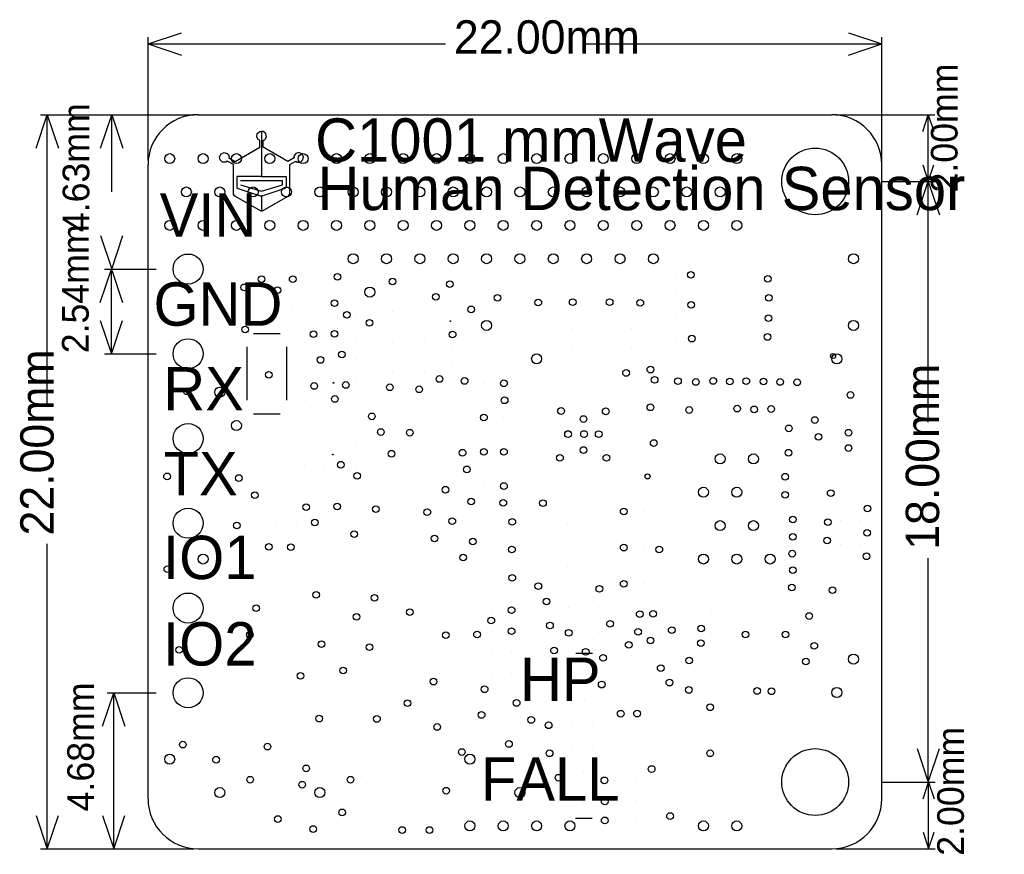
# Model space of a CAD drawing. Header units: millimetres. Extents: x 151.5 to 181, y 164.1 to 189.2.
import ezdxf

# ---------------------------------------------------------------- set-up
doc = ezdxf.new("R2010")
doc.units = ezdxf.units.MM
for name, color, linetype in [('KeepOutLayer', 6, 'Continuous'), ('PadHoleLayer', 156, 'Continuous'), ('TopOverlay', 2, 'Continuous'), ('ViaHoleLayer', 16, 'Continuous')]:
    doc.layers.add(name, color=color, linetype=linetype)

# ---------------------------------------------------------------- blocks, each defined once
blk = doc.blocks.new('UTDFN_1X1_1')
at = {"layer": 'TopOverlay'}
blk.add_circle((-0.391, 0.686), 0.01, dxfattribs=at)
blk = doc.blocks.new('UTDFN_1X1_2')
at = {"layer": 'TopOverlay'}
blk.add_circle((-0.391, 0.686), 0.01, dxfattribs=at)
blk = doc.blocks.new('UTDFN_1X1_3')
at = {"layer": 'TopOverlay'}
blk.add_circle((-0.391, 0.686), 0.01, dxfattribs=at)
blk = doc.blocks.new('DFN3_3_8_4')
at = {"layer": 'TopOverlay'}
blk.add_circle((-2.047, 1.501), 0.0749, dxfattribs=at)
blk = doc.blocks.new('QFN48_5')
at = {"layer": 'TopOverlay'}
blk.add_circle((2.911, 2.868), 0.1, dxfattribs=at)
blk = doc.blocks.new('2_54_6____7')
at = {"layer": 'PadHoleLayer'}
for centre in [(0, 0), (2.54, 0), (5.08, 0), (7.62, 0), (10.16, 0), (12.7, 0)]:
    blk.add_circle(centre, 0.45, dxfattribs=at)
blk = doc.blocks.new('QFN3_3_20L_8')
at = {"layer": 'TopOverlay'}
blk.add_circle((-1.27, -1.905), 0.0749, dxfattribs=at)
blk = doc.blocks.new('0201_9')
at = {"layer": 'PadHoleLayer'}
for points in [[(-0.3, 0), (-0.3, 0), (-0.3, 0), (-0.3, 0)], [(0.3, 0), (0.3, 0), (0.3, 0), (0.3, 0)]]:
    blk.add_lwpolyline(points, close=True, dxfattribs=at)
blk = doc.blocks.new('0201_10')
at = {"layer": 'PadHoleLayer'}
for points in [[(-0.3, 0), (-0.3, 0), (-0.3, 0), (-0.3, 0)], [(0.3, 0), (0.3, 0), (0.3, 0), (0.3, 0)]]:
    blk.add_lwpolyline(points, close=True, dxfattribs=at)
blk = doc.blocks.new('0201_11')
at = {"layer": 'PadHoleLayer'}
for points in [[(-0.3, 0), (-0.3, 0), (-0.3, 0), (-0.3, 0)], [(0.3, 0), (0.3, 0), (0.3, 0), (0.3, 0)]]:
    blk.add_lwpolyline(points, close=True, dxfattribs=at)
blk = doc.blocks.new('0201_12')
at = {"layer": 'PadHoleLayer'}
for points in [[(-0.3, 0), (-0.3, 0), (-0.3, 0), (-0.3, 0)], [(0.3, 0), (0.3, 0), (0.3, 0), (0.3, 0)]]:
    blk.add_lwpolyline(points, close=True, dxfattribs=at)
blk = doc.blocks.new('0201_13')
at = {"layer": 'PadHoleLayer'}
for points in [[(-0.3, 0), (-0.3, 0), (-0.3, 0), (-0.3, 0)], [(0.3, 0), (0.3, 0), (0.3, 0), (0.3, 0)]]:
    blk.add_lwpolyline(points, close=True, dxfattribs=at)
blk = doc.blocks.new('0201_14')
at = {"layer": 'PadHoleLayer'}
for points in [[(-0.3, 0), (-0.3, 0), (-0.3, 0), (-0.3, 0)], [(0.3, 0), (0.3, 0), (0.3, 0), (0.3, 0)]]:
    blk.add_lwpolyline(points, close=True, dxfattribs=at)
blk = doc.blocks.new('0201_15')
at = {"layer": 'PadHoleLayer'}
for points in [[(-0.3, 0), (-0.3, 0), (-0.3, 0), (-0.3, 0)], [(0.3, 0), (0.3, 0), (0.3, 0), (0.3, 0)]]:
    blk.add_lwpolyline(points, close=True, dxfattribs=at)
blk = doc.blocks.new('0201_16')
at = {"layer": 'PadHoleLayer'}
for points in [[(-0.3, 0), (-0.3, 0), (-0.3, 0), (-0.3, 0)], [(0.3, 0), (0.3, 0), (0.3, 0), (0.3, 0)]]:
    blk.add_lwpolyline(points, close=True, dxfattribs=at)
blk = doc.blocks.new('0201_17')
at = {"layer": 'PadHoleLayer'}
for points in [[(-0.3, 0), (-0.3, 0), (-0.3, 0), (-0.3, 0)], [(0.3, 0), (0.3, 0), (0.3, 0), (0.3, 0)]]:
    blk.add_lwpolyline(points, close=True, dxfattribs=at)
blk = doc.blocks.new('BGT60TR13CO________19')
at = {"layer": 'TopOverlay'}
blk.add_circle((-0.436, -0.482), 0.1, dxfattribs=at)
blk = doc.blocks.new('0201_20')
at = {"layer": 'PadHoleLayer'}
for points in [[(-0.3, 0), (-0.3, 0), (-0.3, 0), (-0.3, 0)], [(0.3, 0), (0.3, 0), (0.3, 0), (0.3, 0)]]:
    blk.add_lwpolyline(points, close=True, dxfattribs=at)
blk = doc.blocks.new('0201_21')
at = {"layer": 'PadHoleLayer'}
for points in [[(-0.3, 0), (-0.3, 0), (-0.3, 0), (-0.3, 0)], [(0.3, 0), (0.3, 0), (0.3, 0), (0.3, 0)]]:
    blk.add_lwpolyline(points, close=True, dxfattribs=at)
blk = doc.blocks.new('0201_22')
at = {"layer": 'PadHoleLayer'}
for points in [[(-0.3, 0), (-0.3, 0), (-0.3, 0), (-0.3, 0)], [(0.3, 0), (0.3, 0), (0.3, 0), (0.3, 0)]]:
    blk.add_lwpolyline(points, close=True, dxfattribs=at)
blk = doc.blocks.new('0201_23')
at = {"layer": 'PadHoleLayer'}
for points in [[(-0.3, 0), (-0.3, 0), (-0.3, 0), (-0.3, 0)], [(0.3, 0), (0.3, 0), (0.3, 0), (0.3, 0)]]:
    blk.add_lwpolyline(points, close=True, dxfattribs=at)
blk = doc.blocks.new('0201_24')
at = {"layer": 'PadHoleLayer'}
for points in [[(-0.3, 0), (-0.3, 0), (-0.3, 0), (-0.3, 0)], [(0.3, 0), (0.3, 0), (0.3, 0), (0.3, 0)]]:
    blk.add_lwpolyline(points, close=True, dxfattribs=at)
blk = doc.blocks.new('0201_25')
at = {"layer": 'PadHoleLayer'}
for points in [[(-0.3, 0), (-0.3, 0), (-0.3, 0), (-0.3, 0)], [(0.3, 0), (0.3, 0), (0.3, 0), (0.3, 0)]]:
    blk.add_lwpolyline(points, close=True, dxfattribs=at)
blk = doc.blocks.new('0201_26')
at = {"layer": 'PadHoleLayer'}
for points in [[(0.3, 0), (0.3, 0), (0.3, 0), (0.3, 0)], [(-0.3, 0), (-0.3, 0), (-0.3, 0), (-0.3, 0)]]:
    blk.add_lwpolyline(points, close=True, dxfattribs=at)
blk = doc.blocks.new('____0402_27')
at = {"layer": 'PadHoleLayer'}
for points in [[(-0.45, 0), (-0.45, 0), (-0.45, 0), (-0.45, 0)], [(0.45, 0), (0.45, 0), (0.45, 0), (0.45, 0)]]:
    blk.add_lwpolyline(points, close=True, dxfattribs=at)
at = {"layer": 'TopOverlay'}
blk.add_line((0.95, -0.245), (0.95, 0.255), dxfattribs=at)
blk = doc.blocks.new('____0402_28')
at = {"layer": 'PadHoleLayer'}
for points in [[(-0.45, 0), (-0.45, 0), (-0.45, 0), (-0.45, 0)], [(0.45, 0), (0.45, 0), (0.45, 0), (0.45, 0)]]:
    blk.add_lwpolyline(points, close=True, dxfattribs=at)
at = {"layer": 'TopOverlay'}
blk.add_line((0.95, 0.255), (0.95, -0.245), dxfattribs=at)
blk = doc.blocks.new('0402_L_A____29')
at = {"layer": 'PadHoleLayer'}
for points in [[(-0.45, 0), (-0.45, 0), (-0.45, 0), (-0.45, 0)], [(0.45, 0), (0.45, 0), (0.45, 0), (0.45, 0)]]:
    blk.add_lwpolyline(points, close=True, dxfattribs=at)
blk = doc.blocks.new('0402_L_A____30')
at = {"layer": 'PadHoleLayer'}
for points in [[(-0.45, 0), (-0.45, 0), (-0.45, 0), (-0.45, 0)], [(0.45, 0), (0.45, 0), (0.45, 0), (0.45, 0)]]:
    blk.add_lwpolyline(points, close=True, dxfattribs=at)
blk = doc.blocks.new('0402_L_A____31')
at = {"layer": 'PadHoleLayer'}
for points in [[(-0.45, 0), (-0.45, 0), (-0.45, 0), (-0.45, 0)], [(0.45, 0), (0.45, 0), (0.45, 0), (0.45, 0)]]:
    blk.add_lwpolyline(points, close=True, dxfattribs=at)
blk = doc.blocks.new('0402_L_A____32')
at = {"layer": 'PadHoleLayer'}
for points in [[(-0.45, 0), (-0.45, 0), (-0.45, 0), (-0.45, 0)], [(0.45, 0), (0.45, 0), (0.45, 0), (0.45, 0)]]:
    blk.add_lwpolyline(points, close=True, dxfattribs=at)
blk = doc.blocks.new('0402_L_A____33')
at = {"layer": 'PadHoleLayer'}
for points in [[(-0.45, 0), (-0.45, 0), (-0.45, 0), (-0.45, 0)], [(0.45, 0), (0.45, 0), (0.45, 0), (0.45, 0)]]:
    blk.add_lwpolyline(points, close=True, dxfattribs=at)
blk = doc.blocks.new('0402_L_A____34')
at = {"layer": 'PadHoleLayer'}
for points in [[(-0.45, 0), (-0.45, 0), (-0.45, 0), (-0.45, 0)], [(0.45, 0), (0.45, 0), (0.45, 0), (0.45, 0)]]:
    blk.add_lwpolyline(points, close=True, dxfattribs=at)
blk = doc.blocks.new('0603_L_A____35')
at = {"layer": 'PadHoleLayer'}
for points in [[(0.75, 0), (0.75, 0), (0.75, 0), (0.75, 0)], [(-0.75, 0), (-0.75, 0), (-0.75, 0), (-0.75, 0)]]:
    blk.add_lwpolyline(points, close=True, dxfattribs=at)
at = {"layer": 'TopOverlay'}
for p, q in [((0.8, 0.6), (-0.8, 0.6)), ((-1.2, 0.4), (-1.2, -0.4)), ((1.2, 0.4), (1.2, -0.4)), ((-0.8, -0.6), (0.8, -0.6))]:
    blk.add_line(p, q, dxfattribs=at)
blk = doc.blocks.new('0402_L_A____36')
at = {"layer": 'PadHoleLayer'}
for points in [[(-0.45, 0), (-0.45, 0), (-0.45, 0), (-0.45, 0)], [(0.45, 0), (0.45, 0), (0.45, 0), (0.45, 0)]]:
    blk.add_lwpolyline(points, close=True, dxfattribs=at)
blk = doc.blocks.new('0201_37')
at = {"layer": 'PadHoleLayer'}
for points in [[(-0.3, 0), (-0.3, 0), (-0.3, 0), (-0.3, 0)], [(0.3, 0), (0.3, 0), (0.3, 0), (0.3, 0)]]:
    blk.add_lwpolyline(points, close=True, dxfattribs=at)
blk = doc.blocks.new('0201_38')
at = {"layer": 'PadHoleLayer'}
for points in [[(-0.3, 0), (-0.3, 0), (-0.3, 0), (-0.3, 0)], [(0.3, 0), (0.3, 0), (0.3, 0), (0.3, 0)]]:
    blk.add_lwpolyline(points, close=True, dxfattribs=at)
blk = doc.blocks.new('0201_39')
at = {"layer": 'PadHoleLayer'}
for points in [[(-0.3, 0), (-0.3, 0), (-0.3, 0), (-0.3, 0)], [(0.3, 0), (0.3, 0), (0.3, 0), (0.3, 0)]]:
    blk.add_lwpolyline(points, close=True, dxfattribs=at)
blk = doc.blocks.new('0201_40')
at = {"layer": 'PadHoleLayer'}
for points in [[(-0.3, 0), (-0.3, 0), (-0.3, 0), (-0.3, 0)], [(0.3, 0), (0.3, 0), (0.3, 0), (0.3, 0)]]:
    blk.add_lwpolyline(points, close=True, dxfattribs=at)
blk = doc.blocks.new('0201_41')
at = {"layer": 'PadHoleLayer'}
for points in [[(-0.3, 0), (-0.3, 0), (-0.3, 0), (-0.3, 0)], [(0.3, 0), (0.3, 0), (0.3, 0), (0.3, 0)]]:
    blk.add_lwpolyline(points, close=True, dxfattribs=at)
blk = doc.blocks.new('0402_C_A____42')
at = {"layer": 'PadHoleLayer'}
for points in [[(-0.45, 0), (-0.45, 0), (-0.45, 0), (-0.45, 0)], [(0.45, 0), (0.45, 0), (0.45, 0), (0.45, 0)]]:
    blk.add_lwpolyline(points, close=True, dxfattribs=at)
blk = doc.blocks.new('0402_C_A____43')
at = {"layer": 'PadHoleLayer'}
for points in [[(-0.45, 0), (-0.45, 0), (-0.45, 0), (-0.45, 0)], [(0.45, 0), (0.45, 0), (0.45, 0), (0.45, 0)]]:
    blk.add_lwpolyline(points, close=True, dxfattribs=at)
blk = doc.blocks.new('0201_44')
at = {"layer": 'PadHoleLayer'}
for points in [[(-0.3, 0), (-0.3, 0), (-0.3, 0), (-0.3, 0)], [(0.3, 0), (0.3, 0), (0.3, 0), (0.3, 0)]]:
    blk.add_lwpolyline(points, close=True, dxfattribs=at)
blk = doc.blocks.new('0201_45')
at = {"layer": 'PadHoleLayer'}
for points in [[(-0.3, 0), (-0.3, 0), (-0.3, 0), (-0.3, 0)], [(0.3, 0), (0.3, 0), (0.3, 0), (0.3, 0)]]:
    blk.add_lwpolyline(points, close=True, dxfattribs=at)
blk = doc.blocks.new('0402_C_A____46')
at = {"layer": 'PadHoleLayer'}
for points in [[(-0.45, 0), (-0.45, 0), (-0.45, 0), (-0.45, 0)], [(0.45, 0), (0.45, 0), (0.45, 0), (0.45, 0)]]:
    blk.add_lwpolyline(points, close=True, dxfattribs=at)
blk = doc.blocks.new('0201_47')
at = {"layer": 'PadHoleLayer'}
for points in [[(-0.3, 0), (-0.3, 0), (-0.3, 0), (-0.3, 0)], [(0.3, 0), (0.3, 0), (0.3, 0), (0.3, 0)]]:
    blk.add_lwpolyline(points, close=True, dxfattribs=at)
blk = doc.blocks.new('0201_48')
at = {"layer": 'PadHoleLayer'}
for points in [[(-0.3, 0), (-0.3, 0), (-0.3, 0), (-0.3, 0)], [(0.3, 0), (0.3, 0), (0.3, 0), (0.3, 0)]]:
    blk.add_lwpolyline(points, close=True, dxfattribs=at)
blk = doc.blocks.new('0201_49')
at = {"layer": 'PadHoleLayer'}
for points in [[(-0.3, 0), (-0.3, 0), (-0.3, 0), (-0.3, 0)], [(0.3, 0), (0.3, 0), (0.3, 0), (0.3, 0)]]:
    blk.add_lwpolyline(points, close=True, dxfattribs=at)
blk = doc.blocks.new('0402_C_A____50')
at = {"layer": 'PadHoleLayer'}
for points in [[(-0.45, 0), (-0.45, 0), (-0.45, 0), (-0.45, 0)], [(0.45, 0), (0.45, 0), (0.45, 0), (0.45, 0)]]:
    blk.add_lwpolyline(points, close=True, dxfattribs=at)
blk = doc.blocks.new('0402_C_A____51')
at = {"layer": 'PadHoleLayer'}
for points in [[(-0.45, 0), (-0.45, 0), (-0.45, 0), (-0.45, 0)], [(0.45, 0), (0.45, 0), (0.45, 0), (0.45, 0)]]:
    blk.add_lwpolyline(points, close=True, dxfattribs=at)
blk = doc.blocks.new('0201_52')
at = {"layer": 'PadHoleLayer'}
for points in [[(-0.3, 0), (-0.3, 0), (-0.3, 0), (-0.3, 0)], [(0.3, 0), (0.3, 0), (0.3, 0), (0.3, 0)]]:
    blk.add_lwpolyline(points, close=True, dxfattribs=at)
blk = doc.blocks.new('0402_C_A____53')
at = {"layer": 'PadHoleLayer'}
for points in [[(-0.45, 0), (-0.45, 0), (-0.45, 0), (-0.45, 0)], [(0.45, 0), (0.45, 0), (0.45, 0), (0.45, 0)]]:
    blk.add_lwpolyline(points, close=True, dxfattribs=at)
blk = doc.blocks.new('0201_54')
at = {"layer": 'PadHoleLayer'}
for points in [[(-0.3, 0), (-0.3, 0), (-0.3, 0), (-0.3, 0)], [(0.3, 0), (0.3, 0), (0.3, 0), (0.3, 0)]]:
    blk.add_lwpolyline(points, close=True, dxfattribs=at)
blk = doc.blocks.new('0402_C_A____55')
at = {"layer": 'PadHoleLayer'}
for points in [[(-0.45, 0), (-0.45, 0), (-0.45, 0), (-0.45, 0)], [(0.45, 0), (0.45, 0), (0.45, 0), (0.45, 0)]]:
    blk.add_lwpolyline(points, close=True, dxfattribs=at)
blk = doc.blocks.new('0201_56')
at = {"layer": 'PadHoleLayer'}
for points in [[(-0.3, 0), (-0.3, 0), (-0.3, 0), (-0.3, 0)], [(0.3, 0), (0.3, 0), (0.3, 0), (0.3, 0)]]:
    blk.add_lwpolyline(points, close=True, dxfattribs=at)
blk = doc.blocks.new('0201_57')
at = {"layer": 'PadHoleLayer'}
for points in [[(-0.3, 0), (-0.3, 0), (-0.3, 0), (-0.3, 0)], [(0.3, 0), (0.3, 0), (0.3, 0), (0.3, 0)]]:
    blk.add_lwpolyline(points, close=True, dxfattribs=at)
blk = doc.blocks.new('0402_C_A____58')
at = {"layer": 'PadHoleLayer'}
for points in [[(-0.45, 0), (-0.45, 0), (-0.45, 0), (-0.45, 0)], [(0.45, 0), (0.45, 0), (0.45, 0), (0.45, 0)]]:
    blk.add_lwpolyline(points, close=True, dxfattribs=at)
blk = doc.blocks.new('0201_59')
at = {"layer": 'PadHoleLayer'}
for points in [[(-0.3, 0), (-0.3, 0), (-0.3, 0), (-0.3, 0)], [(0.3, 0), (0.3, 0), (0.3, 0), (0.3, 0)]]:
    blk.add_lwpolyline(points, close=True, dxfattribs=at)
blk = doc.blocks.new('0201_60')
at = {"layer": 'PadHoleLayer'}
for points in [[(-0.3, 0), (-0.3, 0), (-0.3, 0), (-0.3, 0)], [(0.3, 0), (0.3, 0), (0.3, 0), (0.3, 0)]]:
    blk.add_lwpolyline(points, close=True, dxfattribs=at)
blk = doc.blocks.new('0201_61')
at = {"layer": 'PadHoleLayer'}
for points in [[(-0.3, 0), (-0.3, 0), (-0.3, 0), (-0.3, 0)], [(0.3, 0), (0.3, 0), (0.3, 0), (0.3, 0)]]:
    blk.add_lwpolyline(points, close=True, dxfattribs=at)
blk = doc.blocks.new('0201_62')
at = {"layer": 'PadHoleLayer'}
for points in [[(-0.3, 0), (-0.3, 0), (-0.3, 0), (-0.3, 0)], [(0.3, 0), (0.3, 0), (0.3, 0), (0.3, 0)]]:
    blk.add_lwpolyline(points, close=True, dxfattribs=at)
blk = doc.blocks.new('0201_63')
at = {"layer": 'PadHoleLayer'}
for points in [[(-0.3, 0), (-0.3, 0), (-0.3, 0), (-0.3, 0)], [(0.3, 0), (0.3, 0), (0.3, 0), (0.3, 0)]]:
    blk.add_lwpolyline(points, close=True, dxfattribs=at)
blk = doc.blocks.new('0201_64')
at = {"layer": 'PadHoleLayer'}
for points in [[(-0.3, 0), (-0.3, 0), (-0.3, 0), (-0.3, 0)], [(0.3, 0), (0.3, 0), (0.3, 0), (0.3, 0)]]:
    blk.add_lwpolyline(points, close=True, dxfattribs=at)
blk = doc.blocks.new('0201_65')
at = {"layer": 'PadHoleLayer'}
for points in [[(-0.3, 0), (-0.3, 0), (-0.3, 0), (-0.3, 0)], [(0.3, 0), (0.3, 0), (0.3, 0), (0.3, 0)]]:
    blk.add_lwpolyline(points, close=True, dxfattribs=at)
blk = doc.blocks.new('0201_66')
at = {"layer": 'PadHoleLayer'}
for points in [[(-0.3, 0), (-0.3, 0), (-0.3, 0), (-0.3, 0)], [(0.3, 0), (0.3, 0), (0.3, 0), (0.3, 0)]]:
    blk.add_lwpolyline(points, close=True, dxfattribs=at)
blk = doc.blocks.new('0402_C_A____67')
at = {"layer": 'PadHoleLayer'}
for points in [[(-0.45, 0), (-0.45, 0), (-0.45, 0), (-0.45, 0)], [(0.45, 0), (0.45, 0), (0.45, 0), (0.45, 0)]]:
    blk.add_lwpolyline(points, close=True, dxfattribs=at)
blk = doc.blocks.new('0201_68')
at = {"layer": 'PadHoleLayer'}
for points in [[(-0.3, 0), (-0.3, 0), (-0.3, 0), (-0.3, 0)], [(0.3, 0), (0.3, 0), (0.3, 0), (0.3, 0)]]:
    blk.add_lwpolyline(points, close=True, dxfattribs=at)
blk = doc.blocks.new('0402_C_A____69')
at = {"layer": 'PadHoleLayer'}
for points in [[(-0.45, 0), (-0.45, 0), (-0.45, 0), (-0.45, 0)], [(0.45, 0), (0.45, 0), (0.45, 0), (0.45, 0)]]:
    blk.add_lwpolyline(points, close=True, dxfattribs=at)
blk = doc.blocks.new('0201_70')
at = {"layer": 'PadHoleLayer'}
for points in [[(-0.3, 0), (-0.3, 0), (-0.3, 0), (-0.3, 0)], [(0.3, 0), (0.3, 0), (0.3, 0), (0.3, 0)]]:
    blk.add_lwpolyline(points, close=True, dxfattribs=at)
blk = doc.blocks.new('0201_71')
at = {"layer": 'PadHoleLayer'}
for points in [[(-0.3, 0), (-0.3, 0), (-0.3, 0), (-0.3, 0)], [(0.3, 0), (0.3, 0), (0.3, 0), (0.3, 0)]]:
    blk.add_lwpolyline(points, close=True, dxfattribs=at)
blk = doc.blocks.new('0201_72')
at = {"layer": 'PadHoleLayer'}
for points in [[(-0.3, 0), (-0.3, 0), (-0.3, 0), (-0.3, 0)], [(0.3, 0), (0.3, 0), (0.3, 0), (0.3, 0)]]:
    blk.add_lwpolyline(points, close=True, dxfattribs=at)

msp = doc.modelspace()

# ---------------------------------------------------------------- linework, layer by layer
at = {"layer": 'KeepOutLayer'}
for p, q in [((156.841, 186.316), (175.851, 186.316)), ((155.351, 165.816), (155.351, 184.826)), ((177.351, 165.816), (177.351, 184.816)), ((156.851, 164.316), (175.851, 164.316))]:
    msp.add_line(p, q, dxfattribs=at)
for centre, start, end in [((156.851, 184.816), 90, 180), ((175.851, 184.816), 0, 90), ((156.851, 165.816), 180, 270), ((175.851, 165.816), 270, 0)]:
    msp.add_arc(centre, 1.5, start, end, dxfattribs=at)
at = {"layer": 'PadHoleLayer'}
for centre in [(175.351, 184.316), (175.351, 166.316)]:
    msp.add_circle(centre, 1, dxfattribs=at)
at = {"layer": 'TopOverlay'}
for p, q in [((155.351, 188.436), (156.351, 188.769)), ((155.351, 184.951), (155.351, 188.636)), ((176.351, 188.769), (177.351, 188.436)), ((177.351, 165.941), (177.351, 188.636)), ((155.351, 188.436), (156.351, 188.103)), ((155.351, 188.436), (164.267, 188.436)), ((168.416, 188.436), (177.351, 188.436)), ((176.351, 188.103), (177.351, 188.436)), ((151.997, 185.316), (152.33, 186.316)), ((152.13, 186.316), (156.716, 186.316)), ((152.33, 186.316), (152.664, 185.316)), ((152.33, 177.601), (152.33, 186.316)), ((153.927, 185.316), (154.26, 186.316)), ((154.06, 186.316), (156.726, 186.316)), ((154.26, 184.004), (154.26, 186.316)), ((154.26, 186.316), (154.594, 185.316)), ((175.976, 186.316), (178.94, 186.316)), ((178.574, 185.816), (178.74, 186.316)), ((178.74, 185.316), (178.74, 186.316)), ((178.74, 186.316), (178.907, 185.816)), ((158.608, 185.655), (158.627, 185.752)), ((158.627, 185.752), (158.703, 185.814)), ((158.703, 185.814), (158.752, 185.814)), ((158.752, 185.814), (158.752, 185.814)), ((158.752, 185.814), (158.752, 184.466)), ((158.802, 185.814), (158.752, 185.814)), ((158.752, 185.814), (158.752, 185.814)), ((158.752, 185.814), (158.752, 184.466)), ((158.878, 185.752), (158.802, 185.814)), ((158.897, 185.655), (158.878, 185.752)), ((158.655, 185.568), (158.608, 185.655)), ((158.7, 185.549), (158.655, 185.568)), ((158.699, 185.546), (158.7, 185.549)), ((158.699, 185.343), (158.699, 185.546)), ((158.804, 185.549), (158.85, 185.568)), ((158.806, 185.546), (158.804, 185.549)), ((158.806, 185.343), (158.806, 185.546)), ((158.85, 185.568), (158.897, 185.655)), ((157.496, 185.056), (157.543, 185.141)), ((157.543, 185.141), (157.633, 185.179)), ((157.633, 185.179), (157.726, 185.151)), ((157.726, 185.151), (157.781, 185.07)), ((157.961, 184.915), (158.699, 185.343)), ((159.544, 184.915), (158.806, 185.343)), ((159.778, 185.151), (159.723, 185.07)), ((159.872, 185.179), (159.778, 185.151)), ((159.962, 185.141), (159.872, 185.179)), ((160.009, 185.056), (159.962, 185.141)), ((178.74, 184.316), (178.74, 185.316)), ((157.514, 184.96), (157.496, 185.056)), ((157.587, 184.896), (157.514, 184.96)), ((157.685, 184.894), (157.587, 184.896)), ((157.724, 184.923), (157.685, 184.894)), ((157.725, 184.922), (157.724, 184.923)), ((157.908, 184.819), (157.725, 184.922)), ((157.777, 185.022), (157.776, 185.019)), ((157.776, 185.019), (157.961, 184.915)), ((157.781, 185.07), (157.777, 185.022)), ((157.777, 185.022), (157.777, 185.022)), ((157.908, 183.931), (157.908, 184.819)), ((159.729, 185.019), (159.544, 184.915)), ((159.597, 184.819), (159.78, 184.922)), ((159.597, 183.931), (159.597, 184.819)), ((159.723, 185.07), (159.727, 185.022)), ((159.727, 185.022), (159.727, 185.022)), ((159.727, 185.022), (159.729, 185.019)), ((159.78, 184.922), (159.781, 184.923)), ((159.781, 184.923), (159.82, 184.894)), ((159.82, 184.894), (159.917, 184.896)), ((159.917, 184.896), (159.991, 184.96)), ((159.991, 184.96), (160.009, 185.056)), ((178.574, 184.816), (178.74, 184.316)), ((178.74, 184.316), (178.907, 184.816)), ((158.752, 184.466), (158.015, 184.466)), ((158.015, 184.466), (158.015, 184.134)), ((158.127, 184.347), (159.378, 184.347)), ((158.127, 184.218), (158.752, 184.023)), ((158.752, 184.466), (159.49, 184.466)), ((158.752, 184.023), (159.378, 184.218)), ((159.378, 184.218), (159.378, 184.347)), ((159.49, 184.466), (159.49, 184.134)), ((177.352, 184.316), (178.94, 184.316)), ((177.352, 184.316), (178.94, 184.316)), ((178.407, 183.316), (178.74, 184.316)), ((178.74, 177.102), (178.74, 184.316)), ((178.74, 184.316), (179.074, 183.316)), ((157.94, 183.888), (157.908, 183.931)), ((158.015, 184.134), (158.057, 184.102)), ((158.057, 184.102), (158.715, 183.887)), ((159.447, 184.102), (158.79, 183.887)), ((159.49, 184.134), (159.447, 184.102)), ((159.565, 183.888), (159.597, 183.931)), ((157.972, 183.867), (157.94, 183.888)), ((158.72, 183.439), (157.972, 183.867)), ((158.715, 183.887), (158.752, 183.887)), ((158.752, 183.887), (158.752, 183.439)), ((158.752, 183.887), (158.752, 183.439)), ((158.79, 183.887), (158.752, 183.887)), ((158.784, 183.439), (159.533, 183.867)), ((159.533, 183.867), (159.565, 183.888)), ((158.752, 183.439), (158.72, 183.439)), ((158.752, 183.439), (158.784, 183.439)), ((153.927, 182.691), (154.26, 181.691)), ((154.26, 181.691), (154.594, 182.691)), ((153.917, 180.691), (154.25, 181.691)), ((154.05, 181.691), (155.599, 181.691)), ((154.06, 181.691), (155.599, 181.691)), ((154.25, 181.691), (154.584, 180.691)), ((154.25, 180.421), (154.25, 181.691)), ((154.25, 179.151), (154.25, 180.421)), ((153.917, 180.151), (154.25, 179.151)), ((154.25, 179.151), (154.584, 180.151)), ((154.05, 179.151), (155.599, 179.151)), ((152.33, 164.316), (152.33, 173.453)), ((178.74, 166.316), (178.74, 173.023)), ((153.987, 167.991), (154.32, 168.991)), ((154.12, 168.991), (155.599, 168.991)), ((154.32, 166.654), (154.32, 168.991)), ((154.32, 168.991), (154.654, 167.991)), ((178.407, 167.316), (178.74, 166.316)), ((178.74, 166.316), (179.074, 167.316)), ((154.32, 164.316), (154.32, 166.654)), ((177.352, 166.316), (178.95, 166.316)), ((177.352, 166.316), (178.94, 166.316)), ((178.584, 165.816), (178.75, 166.316)), ((178.75, 165.316), (178.75, 166.316)), ((178.75, 166.316), (178.917, 165.816)), ((151.997, 165.316), (152.33, 164.316)), ((152.33, 164.316), (152.664, 165.316)), ((153.987, 165.316), (154.32, 164.316)), ((154.32, 164.316), (154.654, 165.316)), ((178.75, 164.316), (178.75, 165.316)), ((178.584, 164.816), (178.75, 164.316)), ((178.75, 164.316), (178.917, 164.816)), ((152.13, 164.316), (156.726, 164.316)), ((154.12, 164.316), (156.726, 164.316)), ((175.976, 164.316), (178.95, 164.316))]:
    msp.add_line(p, q, dxfattribs=at)
at = {"layer": 'ViaHoleLayer'}
for centre, radius in [((156, 185), 0.15), ((157, 185), 0.15), ((158, 185), 0.15), ((159, 185), 0.15), ((160, 185), 0.15), ((161, 185), 0.15), ((162, 185), 0.15), ((163, 185), 0.15), ((164, 185), 0.15), ((165, 185), 0.15), ((166, 185), 0.15), ((167, 185), 0.15), ((168, 185), 0.15), ((169, 185), 0.15), ((170, 185), 0.15), ((171, 185), 0.15), ((172, 185), 0.15), ((173, 185), 0.15), ((156.5, 184), 0.15), ((157.5, 184), 0.15), ((158.5, 184), 0.15), ((159.5, 184), 0.15), ((160.5, 184), 0.15), ((161.5, 184), 0.15), ((162.5, 184), 0.15), ((163.5, 184), 0.15), ((164.5, 184), 0.15), ((165.5, 184), 0.15), ((166.5, 184), 0.15), ((167.5, 184), 0.15), ((168.5, 184), 0.15), ((169.5, 184), 0.15), ((170.5, 184), 0.15), ((171.5, 184), 0.15), ((172.5, 184), 0.15), ((156, 183), 0.15), ((157, 183), 0.15), ((158, 183), 0.15), ((159, 183), 0.15), ((160, 183), 0.15), ((161, 183), 0.15), ((162, 183), 0.15), ((163, 183), 0.15), ((164, 183), 0.15), ((165, 183), 0.15), ((166, 183), 0.15), ((167, 183), 0.15), ((168, 183), 0.15), ((169, 183), 0.15), ((170, 183), 0.15), ((171, 183), 0.15), ((172, 183), 0.15), ((173, 183), 0.15), ((161.5, 182), 0.15), ((162.5, 182), 0.15), ((163.5, 182), 0.15), ((164.5, 182), 0.15), ((165.5, 182), 0.15), ((166.5, 182), 0.15), ((167.5, 182), 0.15), ((168.5, 182), 0.15), ((169.5, 182), 0.15), ((170.5, 182), 0.15), ((176.5, 182), 0.15), ((161.031, 181.456), 0.1), ((171.621, 181.516), 0.1), ((158.75, 181.385), 0.1), ((159.688, 181.385), 0.1), ((162.682, 181.315), 0.1), ((164.401, 181.236), 0.1), ((173.931, 181.396), 0.1), ((158.231, 181.141), 0.1), ((159.231, 181.06), 0.1), ((162, 181), 0.15), ((163.981, 180.856), 0.1), ((160.941, 180.666), 0.1), ((165.827, 180.826), 0.1), ((167.05, 180.689), 0.1), ((168.081, 180.696), 0.1), ((169.19, 180.696), 0.1), ((170.108, 180.676), 0.1), ((171.631, 180.616), 0.1), ((173.961, 180.826), 0.1), ((161.311, 180.316), 0.1), ((165.036, 180.481), 0.1), ((161.988, 180.076), 0.1), ((165.5, 180), 0.15), ((173.951, 180.216), 0.1), ((176.5, 180), 0.15), ((158.261, 179.876), 0.1), ((160.311, 179.736), 0.1), ((160.941, 179.746), 0.1), ((164.481, 179.726), 0.1), ((171.651, 179.606), 0.1), ((173.921, 179.656), 0.1), ((161.161, 179.13), 0.1), ((160.521, 178.966), 0.1), ((167, 179), 0.15), ((176, 179), 0.15), ((158.971, 178.518), 0.1), ((169.681, 178.576), 0.1), ((170.411, 178.676), 0.1), ((161.281, 178.216), 0.1), ((164.091, 178.396), 0.1), ((164.841, 178.336), 0.1), ((166.021, 178.266), 0.1), ((171.238, 178.33), 0.1), ((171.771, 178.306), 0.1), ((172.296, 178.336), 0.1), ((172.79, 178.321), 0.1), ((173.286, 178.33), 0.1), ((173.801, 178.321), 0.1), ((174.301, 178.306), 0.1), ((174.814, 178.296), 0.1), ((156.511, 178.026), 0.1), ((157.5, 178), 0.15), ((160.331, 178.186), 0.1), ((162.601, 178.146), 0.1), ((163.481, 178.086), 0.1), ((176.411, 177.916), 0.1), ((160.951, 177.796), 0.1), ((166.041, 177.756), 0.1), ((167.732, 177.436), 0.1), ((169.071, 177.426), 0.1), ((170.411, 177.546), 0.1), ((171.572, 177.466), 0.1), ((173.011, 177.506), 0.1), ((173.521, 177.484), 0.1), ((174.031, 177.496), 0.1), ((158, 177), 0.15), ((162.061, 177.276), 0.1), ((165.421, 177.24), 0.1), ((168.407, 177.196), 0.1), ((175.34, 177.166), 0.1), ((162.33, 176.806), 0.1), ((163.2, 176.786), 0.1), ((167.941, 176.745), 0.1), ((168.421, 176.746), 0.1), ((168.861, 176.742), 0.1), ((174.561, 176.916), 0.1), ((176.351, 176.786), 0.1), ((170.511, 176.476), 0.1), ((175.453, 176.663), 0.1), ((162.65, 176.156), 0.1), ((164.781, 176.186), 0.1), ((165.421, 176.213), 0.1), ((166.021, 176.213), 0.1), ((168.407, 176.266), 0.1), ((174.551, 176.186), 0.1), ((176.351, 176.326), 0.1), ((167.7, 176.034), 0.1), ((169.091, 176.03), 0.1), ((172.5, 176), 0.15), ((173.5, 176), 0.15), ((161.131, 175.826), 0.1), ((164.91, 175.686), 0.1), ((155.921, 175.476), 0.1), ((158.07, 175.426), 0.1), ((161.621, 175.493), 0.1), ((174.454, 175.466), 0.1), ((164.27, 175.076), 0.1), ((166.021, 175.186), 0.1), ((172, 175), 0.15), ((173, 175), 0.15), ((175.817, 174.976), 0.1), ((158.551, 174.916), 0.1), ((165.036, 174.721), 0.1), ((166.001, 174.686), 0.1), ((167.191, 174.676), 0.1), ((174.451, 174.922), 0.1), ((160.091, 174.556), 0.1), ((161.02, 174.576), 0.1), ((162.18, 174.496), 0.1), ((163.722, 174.406), 0.1), ((169.611, 174.426), 0.1), ((176.921, 174.516), 0.1), ((160.35, 174.096), 0.1), ((164.471, 174.136), 0.1), ((166.271, 174.116), 0.1), ((174.681, 174.186), 0.1), ((175.731, 174.106), 0.1), ((158.011, 174.006), 0.1), ((172.5, 174), 0.15), ((173.5, 174), 0.15), ((176.911, 173.786), 0.1), ((161.53, 173.746), 0.1), ((163.939, 173.616), 0.1), ((165.087, 173.526), 0.1), ((174.681, 173.664), 0.1), ((175.711, 173.556), 0.1), ((158.971, 173.366), 0.1), ((159.631, 173.356), 0.1), ((166.261, 173.286), 0.1), ((169.611, 173.341), 0.1), ((170.678, 173.286), 0.1), ((157, 173), 0.15), ((164.799, 173.046), 0.1), ((172, 173), 0.15), ((173, 173), 0.15), ((174, 173), 0.15), ((174.661, 173.16), 0.1), ((176.891, 173.082), 0.1), ((155.931, 172.696), 0.1), ((174.681, 172.666), 0.1), ((166.271, 172.436), 0.1), ((167.051, 172.186), 0.1), ((168.881, 172.106), 0.1), ((169.611, 172.256), 0.1), ((174.651, 172.148), 0.1), ((175.868, 172.066), 0.1), ((160.391, 171.926), 0.1), ((162.141, 171.837), 0.1), ((167.299, 171.726), 0.1), ((158.591, 171.526), 0.1), ((163.201, 171.406), 0.1), ((166.251, 171.466), 0.1), ((161.601, 171.267), 0.1), ((165.641, 171.156), 0.1), ((170.091, 171.346), 0.1), ((170.491, 171.356), 0.1), ((175.171, 171.291), 0.1), ((166.251, 170.836), 0.1), ((167.401, 171.006), 0.1), ((169.201, 171.056), 0.1), ((171.051, 170.866), 0.1), ((171.931, 170.916), 0.1), ((158.401, 170.726), 0.1), ((164.28, 170.716), 0.1), ((165.214, 170.736), 0.1), ((167.961, 170.786), 0.1), ((170.041, 170.815), 0.1), ((170.414, 170.556), 0.1), ((173.261, 170.736), 0.1), ((174.461, 170.736), 0.1), ((156.281, 170.276), 0.1), ((160.551, 170.446), 0.1), ((161.988, 170.356), 0.1), ((167.523, 170.256), 0.1), ((169.761, 170.426), 0.1), ((171.921, 170.476), 0.1), ((175.325, 170.396), 0.1), ((168.471, 170.216), 0.1), ((168.991, 170.036), 0.1), ((171.571, 169.96), 0.1), ((176.5, 170), 0.15), ((161.201, 169.656), 0.1), ((170.721, 169.726), 0.1), ((175.071, 169.926), 0.1), ((159.919, 169.496), 0.1), ((163.911, 169.325), 0.1), ((165.441, 169.096), 0.1), ((168.951, 169.236), 0.1), ((170.981, 169.296), 0.1), ((171.561, 169.076), 0.1), ((173.611, 169.046), 0.1), ((176, 169), 0.15), ((174.041, 169.036), 0.1), ((163.131, 168.68), 0.1), ((166.4, 168.686), 0.1), ((172.201, 168.556), 0.1), ((160.481, 168.216), 0.1), ((162.213, 168.206), 0.1), ((165.351, 168.326), 0.1), ((166.84, 168.176), 0.1), ((169.521, 168.364), 0.1), ((170.011, 168.366), 0.1), ((164.021, 167.966), 0.1), ((167.361, 168.016), 0.1), ((156.391, 167.436), 0.1), ((158.93, 167.376), 0.1), ((166.17, 167.456), 0.1), ((156, 167), 0.15), ((157.39, 166.984), 0.1), ((165, 167), 0.15), ((167.39, 167.176), 0.1), ((172.201, 167.176), 0.1), ((160.091, 166.726), 0.1), ((170.449, 166.706), 0.1), ((167.66, 166.446), 0.1), ((158.41, 166.386), 0.1), ((159.971, 166.236), 0.1), ((161.42, 166.386), 0.1), ((169.031, 166.366), 0.1), ((157.5, 166), 0.15), ((160.5, 166), 0.15), ((164.29, 166.056), 0.1), ((166.5, 166), 0.15), ((169.041, 165.732), 0.1), ((161.171, 165.406), 0.1), ((171.001, 165.296), 0.1), ((159.241, 165.206), 0.1), ((165, 165), 0.15), ((166, 165), 0.15), ((167, 165), 0.15), ((168, 165), 0.15), ((169.041, 165.166), 0.1), ((172, 165), 0.15), ((173, 165), 0.15), ((160.301, 164.906), 0.1), ((162.97, 164.876), 0.1), ((163.79, 164.876), 0.1)]:
    msp.add_circle(centre, radius, dxfattribs=at)

# ---------------------------------------------------------------- block references
for name, p, rotation in [('2_54_6____7', (156.551, 181.691), 270), ('0402_C_A____58', (158.75, 180.935), 270), ('0402_C_A____67', (159.688, 180.935), 270), ('0201_57', (160.731, 181.456), 180), ('0402_C_A____55', (162.682, 180.865), 270), ('0201_20', (171.201, 181.216), 270), ('0201_66', (160.721, 180.316), 180), ('0201_56', (161.609, 179.936), 270), ('UTDFN_1X1_1', (164.021, 180.816), 180), ('0201_21', (171.201, 179.906), 270), ('0201_15', (168.081, 179.596), 90), ('0201_14', (168.961, 179.596), 90), ('0201_13', (169.841, 179.596), 90), ('0603_L_A____35', (158.911, 178.556), 90), ('0402_C_A____46', (162.681, 179.036), 90), ('0402_C_A____43', (163.631, 179.056), 90), ('0201_44', (164.481, 179.106), 270), ('0201_45', (161.611, 178.676), 90), ('DFN3_3_8_4', (173.841, 180.586), 180), ('BGT60TR13CO________19', (171.021, 177.936), 270), ('UTDFN_1X1_2', (160.521, 178.966), 180), ('0201_9', (165.721, 178.266), 180), ('0201_63', (160.371, 177.736), 180), ('0201_64', (161.621, 177.456), 270), ('0402_C_A____51', (176.411, 177.466), 270), ('0201_10', (165.721, 177.24), 180), ('0402_C_A____69', (158.901, 176.286), 270), ('0201_62', (161.611, 176.106), 90), ('UTDFN_1X1_3', (160.501, 176.816), 180), ('0201_11', (165.721, 176.213), 180), ('0402_L_A____33', (176.411, 175.526), 270), ('0201_68', (160.351, 175.796), 180), ('QFN3_3_20L_8', (168.421, 176.746), 90), ('0201_12', (165.721, 175.186), 180), ('0201_41', (169.911, 174.426), 360), ('0201_65', (159.501, 174.094), 360), ('0402_L_A____32', (168.371, 174.046), 360), ('0201_48', (176.421, 174.156), 180), ('0201_39', (169.911, 173.341), 360), ('0201_49', (176.421, 173.436), 180), ('0402_L_A____31', (168.371, 172.766), 360), ('0201_54', (169.911, 172.256), 360), ('0402_C_A____42', (168.411, 171.536), 180), ('0201_60', (165.951, 171.466), 360), ('0402_C_A____50', (169.811, 170.906), 90), ('0201_47', (170.691, 171.056), 90), ('0201_24', (171.481, 171.056), 90), ('0201_52', (172.231, 171.056), 90), ('0201_38', (173.261, 171.036), 90), ('0201_37', (174.461, 171.036), 90), ('0201_16', (165.951, 170.836), 360), ('0201_40', (168.411, 170.596), 180), ('0201_22', (165.951, 170.206), 360), ('____0402_28', (168.427, 169.227), 90), ('0402_L_A____34', (172.191, 169.486), 90), ('0402_L_A____30', (173.286, 169.496), 90), ('0402_L_A____29', (174.471, 169.496), 90), ('0201_61', (165.951, 169.576), 180), ('0201_23', (168.387, 168.007), 180), ('0402_C_A____53', (172.201, 167.626), 90), ('0201_25', (168.387, 167.377), 180), ('QFN48_5', (161.891, 170.126), 270), ('____0402_27', (168.407, 166.187), 270), ('0201_26', (162.191, 166.286), 360), ('0201_72', (163.081, 165.996), 270), ('0201_59', (163.691, 165.996), 270), ('0201_70', (169.671, 166.356), 180), ('0402_L_A____36', (170.981, 165.756), 270), ('0201_71', (169.671, 165.761), 180), ('0201_17', (169.671, 165.166), 180)]:
    msp.add_blockref(name, p, dxfattribs=dict(rotation=rotation))

# ---------------------------------------------------------------- texts
at = {"layer": 'TopOverlay'}
msp.add_text('22.00mm', height=1, dxfattribs=at).set_placement((164.52, 188.146))
for s, height, rotation, p in [('2.00mm', 0.8, 90, (179.62, 183.986)), ('4.63mm', 0.8, 90, (153.59, 182.796)), ('C1001 mmWave', 1.3, 360, (160.36, 184.906)), (' Human Detection Sensor', 1.3, 360, (159.95, 183.456)), ('VIN', 1.3, 360, (155.699, 182.659)), ('2.54mm', 0.8, 90, (153.57, 179.166)), ('GND', 1.3, 360, (155.515, 179.992)), ('22.00mm', 1, 90, (152.52, 173.706)), ('18.00mm', 1, 90, (179.067, 173.277)), ('RX', 1.3, 360, (155.809, 177.452)), ('TX', 1.3, 360, (155.816, 174.912)), ('IO1', 1.3, 360, (155.801, 172.397)), ('IO2', 1.3, 360, (155.801, 169.807)), ('HP', 1.3, 360, (166.503, 168.746)), ('4.68mm', 0.8, 90, (153.73, 165.436)), ('2.00mm', 0.8, 90, (179.81, 164.106)), ('FALL', 1.3, 360, (165.331, 165.756))]:
    msp.add_text(s, height=height, rotation=rotation, dxfattribs=at).set_placement(p)

doc.saveas('drawing.dxf')
